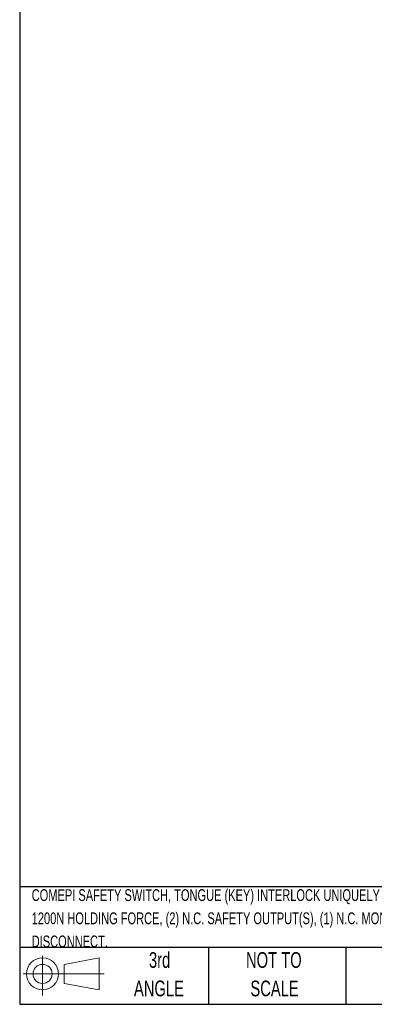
# Model space of a CAD drawing. Header units: millimetres. Extents: x 13 to 546, y 13 to 419.
# Tile 1 of 15: x 13 to 108, y 13 to 277. Entities that reach past the tile are written whole.
import ezdxf

# ---------------------------------------------------------------- set-up
doc = ezdxf.new("R2010")
doc.units = ezdxf.units.MM
doc.header["$LTSCALE"] = 2
doc.layers.add('TEXT', color=140, linetype='Continuous', lineweight=25)
doc.styles.add('SLDTEXTSTYLE0', font='TXT', dxfattribs={"width": 0.7})

# ---------------------------------------------------------------- blocks, each defined once
blk = doc.blocks.new('Block11')
at = {"color": 7, "linetype": 'Continuous', "lineweight": 18}
for p, q in [((5.18, 10.62), (5.18, 0)), ((10.96, 8.33), (20.35, 10.06)), ((10.96, 3.19), (10.96, 8.33)), ((20.35, 10.06), (20.35, 1.46)), ((0, 5.76), (21.75, 5.76)), ((10.96, 3.19), (20.35, 1.46))]:
    blk.add_line(p, q, dxfattribs=at)
for radius in [4.3, 2.57]:
    blk.add_circle((5.18, 5.76), radius, dxfattribs=at)
blk = doc.blocks.new('Block12')
at = {"color": 7, "linetype": 'Continuous'}
blk.add_blockref('Block11', (0, 0), dxfattribs=at)
blk = doc.blocks.new('SW_NOTE_0')
at = {"layer": 'TEXT', "color": 0, "char_height": 3.175, "attachment_point": 1, "style": 'SLDTEXTSTYLE0'}
for s, insert in [('COMEPI SAFETY SWITCH, TONGUE (KEY) INTERLOCK UNIQUELY CODED RFID, SOLENOID, 24 VDC TO LOCK, 0-DEGREE FIXED HEAD,', (0, 4.09)), ('1200N HOLDING FORCE, (2) N.C. SAFETY OUTPUT(S), (1) N.C. MONITORING OUTPUT(S), THERMOPLASTIC BODY, 8-PIN M12 QUICK-', (0, -2.14)), ('DISCONNECT.', (0, -8.37))]:
    blk.add_mtext(s, dxfattribs=dict(at, insert=insert))
blk = doc.blocks.new('SW_NOTE_0_4')
at = {"layer": 'TEXT', "color": 0, "char_height": 4.233, "attachment_point": 2, "style": 'SLDTEXTSTYLE0'}
for s, insert in [('NOT TO', (10.52, 5.46)), ('SCALE', (10.71, -2.19))]:
    blk.add_mtext(s, dxfattribs=dict(at, insert=insert))
blk = doc.blocks.new('SW_NOTE_0_5')
at = {"layer": 'TEXT', "color": 0, "char_height": 4.233, "attachment_point": 2, "style": 'SLDTEXTSTYLE0'}
for s, insert in [('3rd', (4.63, 5.46)), ('ANGLE', (4.44, -2.19))]:
    blk.add_mtext(s, dxfattribs=dict(at, insert=insert))

msp = doc.modelspace()

# ---------------------------------------------------------------- linework, layer by layer
at = {"layer": 'TEXT'}
for p, q in [((12.7, 419.1), (12.7, 12.7)), ((546.1, 44.252), (12.7, 44.252)), ((546.1, 27.94), (12.7, 27.94)), ((63.5, 27.94), (63.5, 12.7)), ((100.423, 27.94), (100.423, 12.7)), ((12.7, 12.7), (546.1, 12.7))]:
    msp.add_line(p, q, dxfattribs=at)

# ---------------------------------------------------------------- block references
for name, p in [('SW_NOTE_0', (15.931, 39.554)), ('SW_NOTE_0_5', (45.695, 21.271)), ('SW_NOTE_0_4', (70.514, 21.271)), ('Block12', (13.676, 15.108))]:
    msp.add_blockref(name, p, dxfattribs=at)

doc.saveas('drawing.dxf')
